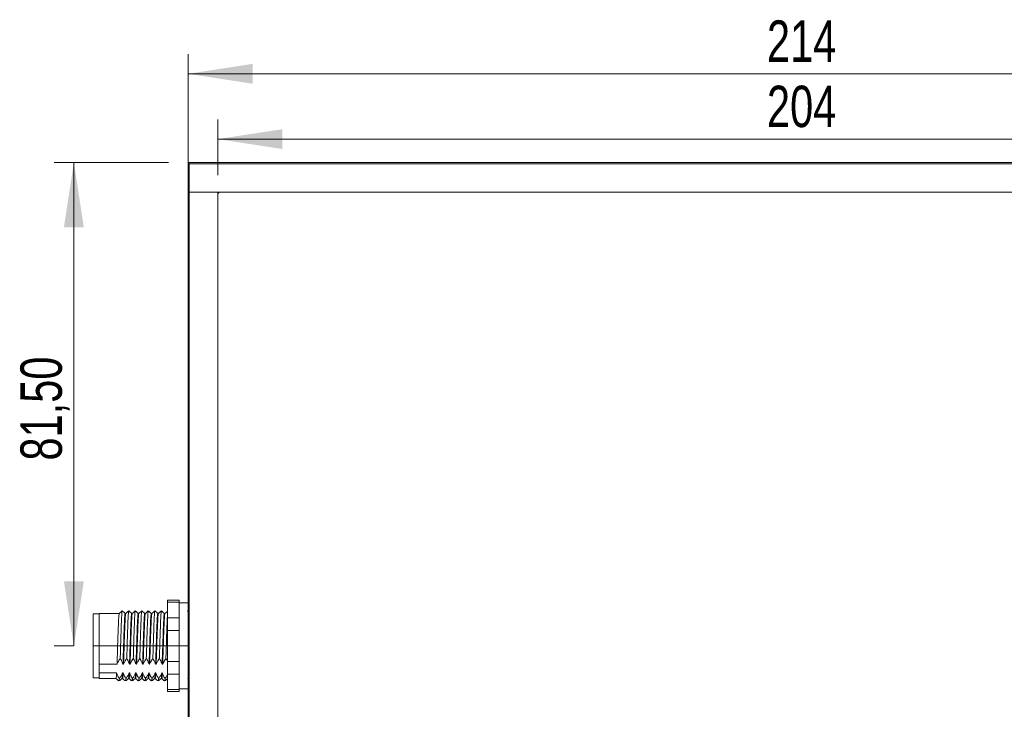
# Model space of a CAD drawing. Header units: millimetres. Extents: x 16 to 406, y 17 to 284.
# Tile 22 of 29: x 306 to 356, y 130 to 166. Entities that reach past the tile are written whole.
import ezdxf

# ---------------------------------------------------------------- set-up
doc = ezdxf.new("R2010")
doc.units = ezdxf.units.MM
doc.linetypes.add('CENTERX2', pattern=[20.32, 12.7, -2.54, 2.54, -2.54])
doc.styles.add('SLDTEXTSTYLE0', font='TXT', dxfattribs={"width": 0.75})
doc.dimstyles.new('SLDDIMSTYLE0', dxfattribs={"dimtxt": 2.116667, "dimasz": 3.302, "dimexe": 0, "dimexo": 0.0625, "dimgap": 0.529167, "dimtad": 1, "dimtoh": 1, "dimlfac": 3.3, "dimrnd": 1e-09, "dimzin": 12, "dimdsep": 46, "dimtxsty": 'SLDTEXTSTYLE0', "dimsah": 1, "dimcen": 0.09, "dimadec": 0, "dimazin": 0, "dimtfac": 1, "dimtofl": 0, "dimtmove": 0, "dimatfit": 3, "dimfxl": 0, "dimtolj": 1, "dimtzin": 12, "dimarcsym": 0})

# ---------------------------------------------------------------- blocks, each defined once
blk = doc.blocks.new('*D99')
at = {"color": 7, "linetype": 'Continuous', "lineweight": 0}
for p, q in [((313.415, 158.284), (307.583, 158.284)), ((308.583, 133.588), (308.583, 158.284)), ((308.567, 133.588), (307.583, 133.588))]:
    blk.add_line(p, q, dxfattribs=at)
for points in [[(308.583, 158.284), (308.075, 154.982), (309.091, 154.982)], [(308.583, 133.588), (309.091, 136.89), (308.075, 136.89)]]:
    blk.add_solid(points, dxfattribs=at)
at = {"color": 7, "linetype": 'Continuous', "lineweight": 0, "insert": (305.855, 143.061), "char_height": 2.1167, "attachment_point": 1, "rotation": 90, "style": 'SLDTEXTSTYLE0'}
blk.add_mtext('81,50', dxfattribs=at)
blk = doc.blocks.new('*D102')
at = {"color": 7, "linetype": 'Continuous', "lineweight": 0}
for p, q in [((315.93, 157.648), (315.93, 160.485)), ((377.749, 157.648), (377.749, 160.485)), ((315.93, 159.485), (377.749, 159.485))]:
    blk.add_line(p, q, dxfattribs=at)
for points in [[(315.93, 159.485), (319.232, 158.977), (319.232, 159.993)], [(377.749, 159.485), (374.447, 159.993), (374.447, 158.977)]]:
    blk.add_solid(points, dxfattribs=at)
at = {"color": 7, "linetype": 'Continuous', "lineweight": 0, "insert": (343.965, 162.213), "char_height": 2.1167, "attachment_point": 1, "style": 'SLDTEXTSTYLE0'}
blk.add_mtext('204', dxfattribs=at)
blk = doc.blocks.new('*D103')
at = {"color": 7, "linetype": 'Continuous', "lineweight": 0}
for p, q in [((314.415, 157.769), (314.415, 163.821)), ((379.264, 159.284), (379.264, 163.821)), ((314.415, 162.821), (379.264, 162.821))]:
    blk.add_line(p, q, dxfattribs=at)
for points in [[(314.415, 162.821), (317.717, 162.313), (317.717, 163.329)], [(379.264, 162.821), (375.962, 163.329), (375.962, 162.313)]]:
    blk.add_solid(points, dxfattribs=at)
at = {"color": 7, "linetype": 'Continuous', "lineweight": 0, "insert": (343.965, 165.549), "char_height": 2.1167, "attachment_point": 1, "style": 'SLDTEXTSTYLE0'}
blk.add_mtext('214', dxfattribs=at)

msp = doc.modelspace()

# ---------------------------------------------------------------- linework, layer by layer
at = {"color": 7, "linetype": 'Continuous', "lineweight": 15}
for p, q in [((314.4153, 158.2845), (314.4759, 158.2239)), ((314.4153, 158.2845), (315.9304, 158.2845)), ((314.4153, 156.7693), (314.4153, 158.2845)), ((315.9304, 158.2239), (314.4759, 158.2239)), ((314.4759, 158.2239), (314.4759, 156.7693)), ((315.9304, 158.2239), (315.9304, 158.2845)), ((315.9304, 158.2845), (377.7486, 158.2845)), ((377.7486, 158.2239), (315.9304, 158.2239)), ((314.4153, 94.9512), (314.4153, 156.7693)), ((314.4153, 156.7693), (314.4759, 156.7693)), ((314.4759, 156.7693), (314.4153, 156.7693)), ((314.4759, 156.7693), (314.4759, 94.9512)), ((315.9304, 156.7693), (314.4759, 156.7693)), ((377.7486, 156.7693), (314.4759, 156.7693)), ((315.9304, 156.7693), (315.9304, 93.4966)), ((315.9304, 95.0724), (315.9304, 156.6481)), ((316.0517, 156.7693), (377.6274, 156.7693)), ((313.3547, 135.8182), (313.3547, 135.9197)), ((313.9607, 135.8182), (313.3547, 135.8182)), ((313.3547, 135.0309), (313.3547, 135.8182)), ((313.9607, 135.9197), (313.9607, 135.8182)), ((313.9607, 135.7105), (313.9607, 135.8182)), ((309.5668, 131.9512), (309.5668, 135.2239)), ((309.8698, 132.6542), (309.8698, 135.2542)), ((313.9607, 135.7105), (313.9607, 135.1386)), ((313.3547, 135.0309), (313.9607, 135.0309)), ((313.3547, 134.3748), (313.3547, 135.0309)), ((313.9607, 135.0309), (313.9607, 135.1386)), ((313.9607, 135.0309), (313.9607, 134.3748)), ((313.9607, 134.3748), (313.3547, 134.3748)), ((313.3547, 132.8002), (313.3547, 134.3748)), ((313.9607, 134.1595), (313.9607, 134.3748)), ((313.9607, 134.1595), (313.9607, 133.0156)), ((313.3547, 132.8002), (313.9607, 132.8002)), ((313.3547, 132.1441), (313.3547, 132.8002)), ((313.9607, 132.8002), (313.9607, 133.0156)), ((313.9607, 132.8002), (313.9607, 132.1441)), ((309.8698, 132.6542), (310.7851, 132.6542)), ((309.8698, 132.6542), (309.8698, 132.4304)), ((309.8698, 132.4304), (309.8698, 132.2067)), ((310.7652, 132.2067), (309.8698, 132.2067)), ((309.8698, 131.9209), (309.8698, 132.2067)), ((311.0985, 132.2067), (311.0682, 132.2067)), ((311.0881, 132.6542), (311.1184, 132.6542)), ((311.4319, 132.2067), (311.4016, 132.2067)), ((311.4214, 132.6542), (311.4517, 132.6542)), ((311.7652, 132.2067), (311.7349, 132.2067)), ((311.7548, 132.6542), (311.7851, 132.6542)), ((312.0985, 132.2067), (312.0682, 132.2067)), ((312.0881, 132.6542), (312.1184, 132.6542)), ((312.4319, 132.2067), (312.4016, 132.2067)), ((312.4214, 132.6542), (312.4517, 132.6542)), ((312.7652, 132.2067), (312.7349, 132.2067)), ((312.7548, 132.6542), (312.7851, 132.6542)), ((313.0985, 132.2067), (313.0682, 132.2067)), ((313.0881, 132.6542), (313.1184, 132.6542)), ((313.9607, 132.1441), (313.3547, 132.1441)), ((313.3547, 131.3569), (313.3547, 132.1441)), ((313.9607, 132.0365), (313.9607, 132.1441)), ((313.9607, 132.0365), (313.9607, 131.4645)), ((313.3547, 131.3569), (313.9607, 131.3569)), ((313.3547, 131.2554), (313.3547, 131.3569)), ((313.9607, 131.3569), (313.9607, 131.4645)), ((313.9607, 131.3569), (313.9607, 131.2554))]:
    msp.add_line(p, q, dxfattribs=at)
at = {"color": 7, "linetype": 'CENTERX2', "lineweight": 0}
msp.add_line((309.5668, 133.5875), (314.4153, 133.5875), dxfattribs=at)
at = {"color": 7, "linetype": 'Continuous', "lineweight": 15}
msp.add_arc((316.0517, 156.6481), 0.1212, 90, 180, dxfattribs=at)
for points in [[(313.9607, 135.9197), (313.3547, 135.9197)], [(314.4153, 135.7845), (313.9607, 135.7845)], [(309.8698, 135.2239), (309.5668, 135.2239)], [(310.9002, 135.2542), (309.8698, 135.2542)], [(311.9001, 135.2542), (311.8698, 135.2542)], [(312.2335, 135.2542), (312.2031, 135.2542)], [(312.5669, 135.2542), (312.5365, 135.2542)], [(313.2334, 135.2542), (313.2032, 135.2542)], [(314.4153, 135.3516), (314.3861, 135.3749)], [(309.5668, 131.9512), (309.8698, 131.9512)], [(309.8698, 131.9209), (310.7335, 131.9209)], [(311.0365, 131.9209), (311.0669, 131.9209)], [(311.7032, 131.9209), (311.7334, 131.9209)], [(312.0364, 131.9209), (312.0668, 131.9209)], [(312.3698, 131.9209), (312.4002, 131.9209)], [(312.7032, 131.9209), (312.7335, 131.9209)], [(314.3989, 131.9214), (314.4153, 131.9083)], [(313.3547, 131.2554), (313.9607, 131.2554)], [(313.9607, 131.3906), (314.4153, 131.3906)]]:
    msp.add_open_spline(points, degree=1, dxfattribs=at)
for points, knots in [([(310.9002, 135.2391), (310.8985, 135.2432), (310.8919, 135.2598), (310.8796, 135.1471), (310.8639, 134.9084), (310.8495, 134.5514), (310.8335, 134.1177), (310.8183, 133.6402), (310.8026, 133.1268), (310.7912, 132.8202), (310.7851, 132.6542)], [0, 0, 0, 0, 0.0445253, 0.1784782, 0.3125506, 0.4440714, 0.5786208, 0.7117414, 0.843936, 1, 1, 1, 1]), ([(311.0505, 135.3749), (311.0252, 135.3547), (310.9747, 135.3143), (310.9241, 135.2739), (310.8989, 135.2537)], [0, 0, 0, 0, 0.5000019, 1, 1, 1, 1]), ([(311.0505, 135.3646), (311.0492, 135.3664), (311.043, 135.3754), (311.0311, 135.2612), (311.0154, 135.0043), (311.001, 134.6216), (310.985, 134.1564), (310.9698, 133.6435), (310.958, 133.2293), (310.9508, 133.0043), (310.9487, 132.9398)], [0, 0, 0, 0, 0.0380925, 0.1892365, 0.3405152, 0.4889156, 0.6407325, 0.7909375, 0.940098, 1, 1, 1, 1]), ([(311.2044, 135.2537), (311.1791, 135.2739), (311.1286, 135.3143), (311.0781, 135.3547), (311.0528, 135.3749)], [0, 0, 0, 0, 0.4999981, 1, 1, 1, 1]), ([(311.2032, 135.2391), (311.2016, 135.2432), (311.1949, 135.2598), (311.1827, 135.1471), (311.167, 134.9084), (311.1525, 134.5514), (311.1365, 134.1177), (311.1213, 133.6402), (311.1057, 133.1268), (311.0943, 132.8202), (311.0881, 132.6542)], [0, 0, 0, 0, 0.0445253, 0.1784782, 0.3125506, 0.4440714, 0.5786208, 0.7117414, 0.843936, 1, 1, 1, 1]), ([(311.2335, 135.2468), (311.2329, 135.2492), (311.2273, 135.2709), (311.2164, 135.1805), (311.2005, 134.9715), (311.186, 134.6346), (311.1703, 134.2153), (311.1547, 133.7427), (311.1417, 133.3089), (311.1292, 132.9411), (311.122, 132.7498), (311.1184, 132.6542)], [0, 0, 0, 0, 0.01654913, 0.14968728, 0.28413513, 0.41556499, 0.5496226, 0.68344157, 0.81498396, 0.90750002, 1, 1, 1, 1]), ([(311.3838, 135.3749), (311.3585, 135.3547), (311.308, 135.3143), (311.2575, 135.2739), (311.2322, 135.2537)], [0, 0, 0, 0, 0.5000019, 1, 1, 1, 1]), ([(311.3838, 135.3728), (311.3836, 135.3733), (311.3784, 135.3856), (311.3679, 135.2982), (311.352, 135.0717), (311.3375, 134.7109), (311.3218, 134.2608), (311.3062, 133.7547), (311.2936, 133.3006), (311.2852, 133.0397), (311.282, 132.9398)], [0, 0, 0, 0, 0.0065658, 0.156863, 0.3086383, 0.4570076, 0.6083425, 0.759408, 0.9079043, 1, 1, 1, 1]), ([(311.5377, 135.2537), (311.5125, 135.2739), (311.4619, 135.3143), (311.4114, 135.3547), (311.3861, 135.3749)], [0, 0, 0, 0, 0.4999981, 1, 1, 1, 1]), ([(311.5365, 135.2468), (311.5359, 135.2492), (311.5303, 135.2709), (311.5195, 135.1805), (311.5035, 134.9715), (311.4891, 134.6346), (311.4733, 134.2153), (311.4577, 133.7427), (311.4447, 133.3089), (311.4322, 132.9411), (311.425, 132.7498), (311.4214, 132.6542)], [0, 0, 0, 0, 0.0165491, 0.1496873, 0.2841351, 0.415565, 0.5496226, 0.6834416, 0.814984, 0.9075, 1, 1, 1, 1]), ([(311.5655, 135.2442), (311.5614, 135.2357), (311.5523, 135.2167), (311.5371, 135.0241), (311.5225, 134.7153), (311.5071, 134.31), (311.4912, 133.8458), (311.4777, 133.3942), (311.4642, 132.9873), (311.4559, 132.7653), (311.4517, 132.6542)], [0, 0, 0, 0, 0.1112307, 0.2473868, 0.3807119, 0.5156009, 0.6514541, 0.7843245, 0.8919811, 1, 1, 1, 1]), ([(311.7171, 135.3749), (311.6919, 135.3547), (311.6413, 135.3143), (311.5908, 135.2739), (311.5655, 135.2537)], [0, 0, 0, 0, 0.5000019, 1, 1, 1, 1]), ([(311.717, 135.3648), (311.7129, 135.3557), (311.7038, 135.3353), (311.6886, 135.1286), (311.674, 134.7973), (311.6586, 134.3623), (311.6427, 133.8654), (311.6291, 133.373), (311.6197, 133.0753), (311.6153, 132.9398)], [0, 0, 0, 0, 0.1244815, 0.2764957, 0.4253502, 0.5759502, 0.7276264, 0.8759733, 1, 1, 1, 1]), ([(311.8711, 135.2537), (311.8458, 135.2739), (311.7953, 135.3143), (311.7447, 135.3547), (311.7195, 135.3749)], [0, 0, 0, 0, 0.4999981, 1, 1, 1, 1]), ([(311.8698, 135.249), (311.8653, 135.24), (311.8558, 135.221), (311.8401, 135.0245), (311.8255, 134.7152), (311.8101, 134.31), (311.7942, 133.8458), (311.7808, 133.3942), (311.7672, 132.9873), (311.7589, 132.7653), (311.7548, 132.6542)], [0, 0, 0, 0, 0.1211867, 0.2558176, 0.3876492, 0.5210271, 0.6553585, 0.7867405, 0.8931911, 1, 1, 1, 1]), ([(311.8988, 135.2378), (311.8958, 135.2366), (311.8878, 135.2335), (311.8738, 135.0745), (311.8588, 134.7906), (311.8438, 134.402), (311.8278, 133.9479), (311.8137, 133.4803), (311.7992, 133.0337), (311.7898, 132.781), (311.7851, 132.6542)], [0, 0, 0, 0, 0.0822045, 0.218342, 0.3525572, 0.4865718, 0.6227431, 0.7559431, 0.8774948, 1, 1, 1, 1]), ([(312.0505, 135.3749), (312.0252, 135.3547), (311.9747, 135.3143), (311.9241, 135.2739), (311.8989, 135.2537)], [0, 0, 0, 0, 0.5000019, 1, 1, 1, 1]), ([(312.0504, 135.3579), (312.0474, 135.3566), (312.0394, 135.3534), (312.0253, 135.1827), (312.0103, 134.8781), (311.9953, 134.461), (311.9793, 133.975), (311.9646, 133.4463), (311.9541, 133.1112), (311.9487, 132.9398)], [0, 0, 0, 0, 0.09227003, 0.24424522, 0.39407506, 0.54368107, 0.69569388, 0.84439075, 1, 1, 1, 1]), ([(312.2044, 135.2537), (312.1791, 135.2739), (312.1286, 135.3143), (312.0781, 135.3547), (312.0528, 135.3749)], [0, 0, 0, 0, 0.4999981, 1, 1, 1, 1]), ([(312.2031, 135.2401), (312.1997, 135.2392), (312.1913, 135.237), (312.1768, 135.0751), (312.1618, 134.7904), (312.1469, 134.402), (312.1308, 133.9479), (312.1167, 133.4803), (312.1023, 133.0337), (312.0928, 132.781), (312.0881, 132.6542)], [0, 0, 0, 0, 0.0927044, 0.2272844, 0.3599642, 0.4924456, 0.627059, 0.7587352, 0.8788963, 1, 1, 1, 1]), ([(312.2322, 135.2375), (312.2302, 135.2399), (312.2233, 135.2485), (312.2106, 135.1189), (312.1951, 134.8616), (312.1805, 134.4909), (312.1644, 134.0487), (312.1496, 133.5667), (312.1344, 133.087), (312.1237, 132.7911), (312.1185, 132.6557), (312.1184, 132.6542)], [0, 0, 0, 0, 0.0533482, 0.1892114, 0.3243505, 0.457651, 0.5938843, 0.7278517, 0.8622137, 0.9983795, 1, 1, 1, 1]), ([(312.3838, 135.3749), (312.3585, 135.3547), (312.308, 135.3143), (312.2575, 135.2739), (312.2322, 135.2537)], [0, 0, 0, 0, 0.5000019, 1, 1, 1, 1]), ([(312.3838, 135.3575), (312.3818, 135.3601), (312.3749, 135.3695), (312.3621, 135.2303), (312.3466, 134.9543), (312.332, 134.5564), (312.3159, 134.0829), (312.2999, 133.5205), (312.2884, 133.1471), (312.282, 132.9398)], [0, 0, 0, 0, 0.0602939, 0.2119548, 0.3628076, 0.5116085, 0.6636824, 0.8132276, 1, 1, 1, 1]), ([(312.5377, 135.2537), (312.5125, 135.2739), (312.4619, 135.3143), (312.4114, 135.3547), (312.3861, 135.3749)], [0, 0, 0, 0, 0.4999981, 1, 1, 1, 1]), ([(312.5365, 135.2374), (312.5341, 135.2407), (312.5268, 135.251), (312.5136, 135.1196), (312.4981, 134.8614), (312.4836, 134.4909), (312.4675, 134.0487), (312.4526, 133.5667), (312.4375, 133.087), (312.4267, 132.7911), (312.4215, 132.6557), (312.4214, 132.6542)], [0, 0, 0, 0, 0.06429302, 0.19858539, 0.33216206, 0.46392142, 0.59857964, 0.73099816, 0.86380672, 0.99839827, 1, 1, 1, 1]), ([(312.5655, 135.2434), (312.5646, 135.2459), (312.5587, 135.2618), (312.5473, 135.1568), (312.5315, 134.9281), (312.5171, 134.5767), (312.5012, 134.1474), (312.4858, 133.6702), (312.4712, 133.1871), (312.4592, 132.8505), (312.4529, 132.6846), (312.4517, 132.6542)], [0, 0, 0, 0, 0.0247247, 0.1600187, 0.2957956, 0.4287769, 0.5647733, 0.6996844, 0.8331774, 0.9694433, 1, 1, 1, 1]), ([(312.7171, 135.3749), (312.6919, 135.3547), (312.6413, 135.3143), (312.5908, 135.2739), (312.5655, 135.2537)], [0, 0, 0, 0, 0.5000019, 1, 1, 1, 1]), ([(312.7172, 135.3637), (312.7162, 135.3664), (312.7103, 135.3837), (312.6989, 135.271), (312.6831, 135.0256), (312.6686, 134.6486), (312.6527, 134.188), (312.6387, 133.7229), (312.6268, 133.2984), (312.6192, 133.0602), (312.6153, 132.9398)], [0, 0, 0, 0, 0.0285502, 0.1794513, 0.3308909, 0.4792132, 0.6308975, 0.7813717, 0.8894715, 1, 1, 1, 1]), ([(312.8711, 135.2537), (312.8458, 135.2739), (312.7953, 135.3143), (312.7447, 135.3547), (312.7195, 135.3749)], [0, 0, 0, 0, 0.4999981, 1, 1, 1, 1]), ([(312.8699, 135.2408), (312.8685, 135.2447), (312.8622, 135.2632), (312.8504, 135.1578), (312.8346, 134.9279), (312.8202, 134.5767), (312.8042, 134.1474), (312.7889, 133.6702), (312.7742, 133.1871), (312.7623, 132.8505), (312.7559, 132.6846), (312.7548, 132.6542)], [0, 0, 0, 0, 0.0360832, 0.1698015, 0.3039971, 0.4354296, 0.5698421, 0.703182, 0.8351203, 0.9697992, 1, 1, 1, 1]), ([(312.8989, 135.2524), (312.894, 135.2363), (312.884, 135.2038), (312.8681, 134.9853), (312.8536, 134.6599), (312.838, 134.2438), (312.8223, 133.7737), (312.8078, 133.2888), (312.7948, 132.9113), (312.7873, 132.7142), (312.7851, 132.6542)], [0, 0, 0, 0, 0.1316185, 0.2676626, 0.4006481, 0.5360349, 0.6715424, 0.804471, 0.9404607, 1, 1, 1, 1]), ([(313.0505, 135.3749), (313.0252, 135.3547), (312.9747, 135.3143), (312.9241, 135.2739), (312.8989, 135.2537)], [0, 0, 0, 0, 0.5000019, 1, 1, 1, 1]), ([(313.0529, 135.366), (313.0522, 135.3694), (313.0464, 135.3969), (313.0357, 135.3069), (313.0196, 135.0911), (313.0052, 134.7368), (312.9895, 134.2917), (312.9746, 133.8154), (312.9618, 133.3517), (312.9531, 133.0781), (312.9487, 132.9398)], [0, 0, 0, 0, 0.0207784, 0.1672307, 0.3155174, 0.4604712, 0.6080416, 0.7557435, 0.8765437, 1, 1, 1, 1]), ([(313.2044, 135.2537), (313.1791, 135.2739), (313.1286, 135.3143), (313.0781, 135.3547), (313.0528, 135.3749)], [0, 0, 0, 0, 0.4999981, 1, 1, 1, 1]), ([(313.2032, 135.2502), (313.2029, 135.2515), (313.1976, 135.274), (313.1872, 135.1891), (313.1711, 134.9895), (313.1567, 134.6588), (313.141, 134.2441), (313.1253, 133.7736), (313.1109, 133.2888), (313.0978, 132.9113), (313.0904, 132.7142), (313.0881, 132.6542)], [0, 0, 0, 0, 0.0082521, 0.1411397, 0.2756921, 0.4072196, 0.541122, 0.6751437, 0.8066149, 0.9411135, 1, 1, 1, 1]), ([(313.2321, 135.2416), (313.2284, 135.2357), (313.2196, 135.222), (313.2048, 135.0399), (313.19, 134.7383), (313.1748, 134.3379), (313.1588, 133.8766), (313.1444, 133.3917), (313.1304, 132.9733), (313.1218, 132.7445), (313.1184, 132.6542)], [0, 0, 0, 0, 0.1025174, 0.238704, 0.3722608, 0.5069206, 0.6429052, 0.7758373, 0.9114271, 1, 1, 1, 1]), ([(313.3547, 135.3516), (313.3391, 135.3392), (313.2983, 135.3065), (313.2575, 135.2739), (313.2322, 135.2537)], [0, 0, 0, 0, 0.3811241, 1, 1, 1, 1]), ([(313.3547, 135.0882), (313.3503, 135.0001), (313.3409, 134.8117), (313.3263, 134.3905), (313.3106, 133.9084), (313.2967, 133.4054), (313.287, 133.0959), (313.282, 132.9398)], [0, 0, 0, 0, 0.1841547, 0.3941325, 0.6061753, 0.8012672, 1, 1, 1, 1]), ([(310.7851, 132.6542), (310.8066, 132.703), (310.839, 132.7765), (310.8984, 132.8706), (310.9319, 132.9167), (310.9487, 132.9398)], [0, 0, 0, 0, 0.49646077, 0.74790392, 1, 1, 1, 1]), ([(310.9487, 132.9398), (310.9626, 132.9183), (310.9992, 132.8618), (311.0496, 132.7671), (311.0752, 132.6919), (311.0881, 132.6542)], [0, 0, 0, 0, 0.2340907, 0.6153349, 1, 1, 1, 1]), ([(311.1184, 132.6542), (311.1399, 132.703), (311.1723, 132.7765), (311.2317, 132.8706), (311.2652, 132.9167), (311.282, 132.9398)], [0, 0, 0, 0, 0.4964608, 0.7479039, 1, 1, 1, 1]), ([(311.282, 132.9398), (311.2959, 132.9183), (311.3325, 132.8618), (311.383, 132.7671), (311.4086, 132.6919), (311.4214, 132.6542)], [0, 0, 0, 0, 0.2340907, 0.6153349, 1, 1, 1, 1]), ([(311.4517, 132.6542), (311.4618, 132.6786), (311.482, 132.7277), (311.5143, 132.7876), (311.5428, 132.835), (311.5657, 132.8703), (311.5898, 132.9053), (311.6068, 132.9283), (311.6153, 132.9398)], [0, 0, 0, 0, 0.2477684, 0.496566, 0.6222173, 0.7479592, 0.8739447, 1, 1, 1, 1]), ([(311.6153, 132.9398), (311.6224, 132.9291), (311.6366, 132.9077), (311.6607, 132.8683), (311.6869, 132.8216), (311.7135, 132.7668), (311.7368, 132.7111), (311.7488, 132.6731), (311.7548, 132.6542)], [0, 0, 0, 0, 0.1169934, 0.2340499, 0.42449, 0.6152952, 0.8073873, 1, 1, 1, 1]), ([(311.7851, 132.6542), (311.7951, 132.6786), (311.8153, 132.7277), (311.8477, 132.7876), (311.8762, 132.835), (311.8991, 132.8703), (311.9232, 132.9053), (311.9402, 132.9283), (311.9487, 132.9398)], [0, 0, 0, 0, 0.2477684, 0.496566, 0.6222173, 0.7479592, 0.8739447, 1, 1, 1, 1]), ([(311.9487, 132.9398), (311.9558, 132.9291), (311.9699, 132.9077), (311.994, 132.8683), (312.0202, 132.8216), (312.0469, 132.7668), (312.0702, 132.7111), (312.0821, 132.6731), (312.0881, 132.6542)], [0, 0, 0, 0, 0.1169934, 0.2340499, 0.42449, 0.6152952, 0.8073873, 1, 1, 1, 1]), ([(312.1184, 132.6542), (312.1399, 132.703), (312.1723, 132.7765), (312.2317, 132.8706), (312.2652, 132.9167), (312.282, 132.9398)], [0, 0, 0, 0, 0.49646077, 0.74790392, 1, 1, 1, 1]), ([(312.282, 132.9398), (312.2959, 132.9183), (312.3325, 132.8618), (312.383, 132.7671), (312.4086, 132.6919), (312.4214, 132.6542)], [0, 0, 0, 0, 0.2340907, 0.6153349, 1, 1, 1, 1]), ([(312.4517, 132.6542), (312.4732, 132.703), (312.5056, 132.7765), (312.5651, 132.8706), (312.5986, 132.9167), (312.6153, 132.9398)], [0, 0, 0, 0, 0.4964608, 0.7479039, 1, 1, 1, 1]), ([(312.6153, 132.9398), (312.6293, 132.9183), (312.6659, 132.8618), (312.7163, 132.7671), (312.7419, 132.6919), (312.7548, 132.6542)], [0, 0, 0, 0, 0.2340907, 0.6153349, 1, 1, 1, 1]), ([(312.7851, 132.6542), (312.8066, 132.703), (312.839, 132.7765), (312.8984, 132.8706), (312.9319, 132.9167), (312.9487, 132.9398)], [0, 0, 0, 0, 0.4964608, 0.7479039, 1, 1, 1, 1]), ([(312.9487, 132.9398), (312.9626, 132.9183), (312.9992, 132.8618), (313.0496, 132.7671), (313.0752, 132.6919), (313.0881, 132.6542)], [0, 0, 0, 0, 0.2340907, 0.6153349, 1, 1, 1, 1]), ([(313.1184, 132.6542), (313.1285, 132.6786), (313.1486, 132.7277), (313.181, 132.7876), (313.2095, 132.835), (313.2324, 132.8703), (313.2565, 132.9053), (313.2735, 132.9283), (313.282, 132.9398)], [0, 0, 0, 0, 0.2477684, 0.496566, 0.6222173, 0.7479592, 0.8739447, 1, 1, 1, 1]), ([(313.282, 132.9398), (313.2962, 132.9184), (313.3234, 132.8774), (313.3446, 132.8348), (313.3547, 132.8144)], [0, 0, 0, 0, 0.5229461, 1, 1, 1, 1]), ([(310.7652, 132.2067), (310.7613, 132.1459), (310.7534, 132.0245), (310.7426, 131.9288), (310.7362, 131.9349), (310.7335, 131.9375)], [0, 0, 0, 0, 0.3678949, 0.7351153, 1, 1, 1, 1]), ([(310.9046, 131.9211), (310.8906, 131.9426), (310.8653, 131.9815), (310.8331, 132.0393), (310.8064, 132.0941), (310.7831, 132.1498), (310.7712, 132.1877), (310.7652, 132.2067)], [0, 0, 0, 0, 0.2340375, 0.4244807, 0.615289, 0.8073842, 1, 1, 1, 1]), ([(311.0682, 132.2067), (311.0582, 132.1822), (311.038, 132.1331), (310.9991, 132.0612), (310.955, 131.9902), (310.9214, 131.9442), (310.9046, 131.9211)], [0, 0, 0, 0, 0.2477781, 0.4965855, 0.7479664, 1, 1, 1, 1]), ([(311.0682, 132.2067), (311.0643, 132.1459), (311.0564, 132.0245), (311.0456, 131.9288), (311.0392, 131.9349), (311.0365, 131.9375)], [0, 0, 0, 0, 0.3678949, 0.73511528, 1, 1, 1, 1]), ([(311.0985, 132.2067), (311.0917, 132.1039), (311.0808, 131.9407), (311.0706, 131.935), (311.0669, 131.9329)], [0, 0, 0, 0, 0.6306583, 1, 1, 1, 1]), ([(311.238, 131.9211), (311.224, 131.9426), (311.1986, 131.9815), (311.1665, 132.0393), (311.1398, 132.0941), (311.1165, 132.1498), (311.1045, 132.1877), (311.0985, 132.2067)], [0, 0, 0, 0, 0.2340375, 0.4244807, 0.615289, 0.8073842, 1, 1, 1, 1]), ([(311.4016, 132.2067), (311.3915, 132.1822), (311.3713, 132.1331), (311.3324, 132.0612), (311.2884, 131.9902), (311.2548, 131.9442), (311.238, 131.9211)], [0, 0, 0, 0, 0.2477781, 0.4965855, 0.7479664, 1, 1, 1, 1]), ([(311.4016, 132.2067), (311.3947, 132.103), (311.3843, 131.9451), (311.3745, 131.9383), (311.3711, 131.9359)], [0, 0, 0, 0, 0.6571819, 1, 1, 1, 1]), ([(311.4319, 132.2067), (311.4262, 132.1255), (311.4152, 131.9698), (311.4046, 131.8974), (311.3992, 131.9238), (311.3989, 131.9253)], [0, 0, 0, 0, 0.50683036, 0.97098494, 1, 1, 1, 1]), ([(311.5713, 131.9211), (311.5573, 131.9426), (311.532, 131.9815), (311.4998, 132.0393), (311.4731, 132.0941), (311.4498, 132.1498), (311.4379, 132.1877), (311.4319, 132.2067)], [0, 0, 0, 0, 0.23403753, 0.42448073, 0.61528898, 0.80738417, 1, 1, 1, 1]), ([(311.7349, 132.2067), (311.7248, 132.1822), (311.7047, 132.1331), (311.6657, 132.0612), (311.6217, 131.9902), (311.5881, 131.9442), (311.5713, 131.9211)], [0, 0, 0, 0, 0.2477781, 0.4965855, 0.7479664, 1, 1, 1, 1]), ([(311.7349, 132.2067), (311.7292, 132.1196), (311.7188, 131.9607), (311.7089, 131.9379), (311.7044, 131.9276)], [0, 0, 0, 0, 0.5487558, 1, 1, 1, 1]), ([(311.7652, 132.2067), (311.7607, 132.1386), (311.7509, 131.9924), (311.7398, 131.9066), (311.7335, 131.9299), (311.7321, 131.9348)], [0, 0, 0, 0, 0.406537, 0.8732331, 1, 1, 1, 1]), ([(311.9046, 131.9211), (311.8907, 131.9426), (311.8541, 131.999), (311.8037, 132.0937), (311.7781, 132.169), (311.7652, 132.2067)], [0, 0, 0, 0, 0.2340907, 0.6153349, 1, 1, 1, 1]), ([(312.0682, 132.2067), (312.0467, 132.1579), (312.0143, 132.0843), (311.9549, 131.9903), (311.9214, 131.9442), (311.9046, 131.9211)], [0, 0, 0, 0, 0.4964608, 0.7479039, 1, 1, 1, 1]), ([(312.0682, 132.2067), (312.0637, 132.1389), (312.0539, 131.9932), (312.0433, 131.9075), (312.0374, 131.928), (312.0364, 131.9312)], [0, 0, 0, 0, 0.4233341, 0.9093129, 1, 1, 1, 1]), ([(312.0985, 132.2067), (312.0951, 132.1536), (312.0865, 132.0192), (312.0757, 131.9192), (312.0687, 131.9331), (312.0668, 131.9371)], [0, 0, 0, 0, 0.31892, 0.8071318, 1, 1, 1, 1]), ([(312.238, 131.9211), (312.224, 131.9426), (312.1986, 131.9815), (312.1665, 132.0393), (312.1398, 132.0941), (312.1165, 132.1498), (312.1045, 132.1877), (312.0985, 132.2067)], [0, 0, 0, 0, 0.2340375, 0.4244807, 0.615289, 0.8073842, 1, 1, 1, 1]), ([(312.4016, 132.2067), (312.3915, 132.1822), (312.3713, 132.1331), (312.3324, 132.0612), (312.2884, 131.9902), (312.2548, 131.9442), (312.238, 131.9211)], [0, 0, 0, 0, 0.2477781, 0.4965855, 0.7479664, 1, 1, 1, 1]), ([(312.4016, 132.2067), (312.3982, 132.1536), (312.3896, 132.0192), (312.3787, 131.9192), (312.3718, 131.9331), (312.3698, 131.9371)], [0, 0, 0, 0, 0.31892, 0.8071318, 1, 1, 1, 1]), ([(312.4319, 132.2067), (312.4296, 132.1698), (312.4221, 132.0483), (312.4111, 131.9325), (312.4032, 131.9356), (312.4002, 131.9368)], [0, 0, 0, 0, 0.2143574, 0.7039569, 1, 1, 1, 1]), ([(312.5713, 131.9211), (312.5574, 131.9426), (312.5208, 131.999), (312.4703, 132.0937), (312.4447, 132.169), (312.4319, 132.2067)], [0, 0, 0, 0, 0.2340907, 0.6153349, 1, 1, 1, 1]), ([(312.7349, 132.2067), (312.7248, 132.1822), (312.7047, 132.1331), (312.6657, 132.0612), (312.6217, 131.9902), (312.5881, 131.9442), (312.5713, 131.9211)], [0, 0, 0, 0, 0.2477781, 0.4965855, 0.7479664, 1, 1, 1, 1]), ([(312.7349, 132.2067), (312.7326, 132.1698), (312.7252, 132.0486), (312.7146, 131.9354), (312.707, 131.9374), (312.7044, 131.9381)], [0, 0, 0, 0, 0.2234501, 0.7338176, 1, 1, 1, 1]), ([(312.7652, 132.2067), (312.764, 132.1871), (312.7577, 132.0802), (312.7467, 131.9474), (312.7376, 131.9356), (312.7335, 131.9303)], [0, 0, 0, 0, 0.1099384, 0.6002027, 1, 1, 1, 1]), ([(312.9046, 131.9211), (312.8906, 131.9426), (312.8653, 131.9815), (312.8331, 132.0393), (312.8064, 132.0941), (312.7831, 132.1498), (312.7712, 132.1877), (312.7652, 132.2067)], [0, 0, 0, 0, 0.23403753, 0.42448073, 0.61528898, 0.80738417, 1, 1, 1, 1]), ([(313.0682, 132.2067), (313.0467, 132.1579), (313.0143, 132.0843), (312.9549, 131.9903), (312.9214, 131.9442), (312.9046, 131.9211)], [0, 0, 0, 0, 0.4964608, 0.7479039, 1, 1, 1, 1]), ([(313.0682, 132.2067), (313.0671, 132.1872), (313.0607, 132.0803), (313.0501, 131.9512), (313.0415, 131.9392), (313.0378, 131.9341)], [0, 0, 0, 0, 0.1145236, 0.625235, 1, 1, 1, 1]), ([(313.0985, 132.2067), (313.0985, 132.2057), (313.0933, 132.1144), (313.0825, 131.9824), (313.0718, 131.8999), (313.0661, 131.9259), (313.0655, 131.9288)], [0, 0, 0, 0, 0.00560757, 0.47680462, 0.94175951, 1, 1, 1, 1]), ([(313.238, 131.9211), (313.224, 131.9426), (313.1986, 131.9815), (313.1665, 132.0393), (313.1398, 132.0941), (313.1165, 132.1498), (313.1045, 132.1877), (313.0985, 132.2067)], [0, 0, 0, 0, 0.2340375, 0.4244807, 0.615289, 0.8073842, 1, 1, 1, 1]), ([(310.7333, 131.9209), (310.7586, 131.9007), (310.8091, 131.8603), (310.8596, 131.8199), (310.8849, 131.7996)], [0, 0, 0, 0, 0.4999988, 1, 1, 1, 1]), ([(310.9046, 131.9211), (310.9008, 131.8791), (310.894, 131.8057), (310.8876, 131.8139), (310.8849, 131.8175)], [0, 0, 0, 0, 0.5727885, 1, 1, 1, 1]), ([(310.8867, 131.8007), (310.912, 131.8209), (310.9625, 131.8613), (311.013, 131.9017), (311.0383, 131.9219)], [0, 0, 0, 0, 0.500001, 1, 1, 1, 1]), ([(311.0655, 131.9214), (311.0908, 131.9012), (311.1413, 131.8608), (311.1919, 131.8203), (311.2171, 131.8001)], [0, 0, 0, 0, 0.4999981, 1, 1, 1, 1]), ([(311.2195, 131.8001), (311.2447, 131.8203), (311.2953, 131.8607), (311.3458, 131.9011), (311.3711, 131.9214)], [0, 0, 0, 0, 0.5000019, 1, 1, 1, 1]), ([(311.238, 131.9211), (311.2352, 131.8906), (311.2289, 131.8209), (311.2229, 131.8176), (311.2196, 131.8157)], [0, 0, 0, 0, 0.43664082, 1, 1, 1, 1]), ([(311.3989, 131.9214), (311.4241, 131.9012), (311.4747, 131.8608), (311.5252, 131.8203), (311.5505, 131.8001)], [0, 0, 0, 0, 0.4999981, 1, 1, 1, 1]), ([(311.5528, 131.8001), (311.5781, 131.8203), (311.6286, 131.8607), (311.6791, 131.9011), (311.7044, 131.9214)], [0, 0, 0, 0, 0.5000019, 1, 1, 1, 1]), ([(311.5713, 131.9211), (311.5697, 131.9027), (311.5634, 131.8316), (311.5573, 131.8173), (311.5529, 131.8067)], [0, 0, 0, 0, 0.258741, 1, 1, 1, 1]), ([(311.7322, 131.9214), (311.7575, 131.9012), (311.808, 131.8608), (311.8585, 131.8203), (311.8838, 131.8001)], [0, 0, 0, 0, 0.4999981, 1, 1, 1, 1]), ([(311.9046, 131.9211), (311.9041, 131.9153), (311.8984, 131.8492), (311.8914, 131.7838), (311.885, 131.8091), (311.8837, 131.8145)], [0, 0, 0, 0, 0.0706154, 0.80297, 1, 1, 1, 1]), ([(311.8861, 131.8001), (311.9114, 131.8203), (311.9619, 131.8607), (312.0125, 131.9011), (312.0377, 131.9214)], [0, 0, 0, 0, 0.5000019, 1, 1, 1, 1]), ([(312.0655, 131.9214), (312.0908, 131.9012), (312.1413, 131.8608), (312.1919, 131.8203), (312.2171, 131.8001)], [0, 0, 0, 0, 0.4999981, 1, 1, 1, 1]), ([(312.2195, 131.8001), (312.2447, 131.8203), (312.2953, 131.8607), (312.3458, 131.9011), (312.3711, 131.9214)], [0, 0, 0, 0, 0.5000019, 1, 1, 1, 1]), ([(312.238, 131.9211), (312.233, 131.8664), (312.2267, 131.7967), (312.2207, 131.8101), (312.2195, 131.813)], [0, 0, 0, 0, 0.784162, 1, 1, 1, 1]), ([(312.3989, 131.9214), (312.4241, 131.9012), (312.4747, 131.8608), (312.5252, 131.8203), (312.5505, 131.8001)], [0, 0, 0, 0, 0.4999981, 1, 1, 1, 1]), ([(312.5528, 131.8001), (312.5781, 131.8203), (312.6286, 131.8607), (312.6791, 131.9011), (312.7044, 131.9214)], [0, 0, 0, 0, 0.5000019, 1, 1, 1, 1]), ([(312.5713, 131.9211), (312.5669, 131.8736), (312.5606, 131.8055), (312.5546, 131.8109), (312.5528, 131.8125)], [0, 0, 0, 0, 0.6965805, 1, 1, 1, 1]), ([(312.7322, 131.9214), (312.7575, 131.9012), (312.808, 131.8608), (312.8585, 131.8203), (312.8838, 131.8001)], [0, 0, 0, 0, 0.4999981, 1, 1, 1, 1]), ([(312.8861, 131.8001), (312.9114, 131.8203), (312.9619, 131.8607), (313.0125, 131.9011), (313.0377, 131.9214)], [0, 0, 0, 0, 0.5000019, 1, 1, 1, 1]), ([(312.9046, 131.9211), (312.9008, 131.8802), (312.8944, 131.8131), (312.8885, 131.8099), (312.8862, 131.8087)], [0, 0, 0, 0, 0.6085602, 1, 1, 1, 1]), ([(313.0655, 131.9214), (313.0908, 131.9012), (313.1413, 131.8608), (313.1919, 131.8203), (313.2171, 131.8001)], [0, 0, 0, 0, 0.4999981, 1, 1, 1, 1]), ([(313.238, 131.9211), (313.2316, 131.8496), (313.2246, 131.771), (313.2177, 131.805), (313.2171, 131.8081)], [0, 0, 0, 0, 0.909775, 1, 1, 1, 1]), ([(313.2195, 131.8001), (313.2447, 131.8203), (313.2898, 131.8564), (313.3349, 131.8924), (313.3547, 131.9083)], [0, 0, 0, 0, 0.5605879, 1, 1, 1, 1]), ([(313.3547, 132.1093), (313.3474, 132.0933), (313.3289, 132.0527), (313.2879, 131.9903), (313.2546, 131.9442), (313.238, 131.9211)], [0, 0, 0, 0, 0.2446629, 0.6218417, 1, 1, 1, 1])]:
    msp.add_open_spline(points, degree=3, knots=knots, dxfattribs=at)

# ---------------------------------------------------------------- dimensions: what is measured, and where the dimension line sits
at = {"color": 7, "linetype": 'Continuous', "lineweight": 0}
for base, p1, p2, angle, picture, middle in [((379.2638, 162.8206), (314.4153, 156.7693), (379.2638, 158.2845), 0, '*D103', (346.3108, 162.8206)), ((377.7486, 159.4848), (315.9304, 156.6481), (377.7486, 156.6481), 0, '*D102', (346.3108, 159.4848)), ((308.5831, 158.2845), (309.5668, 133.5875), (314.4153, 158.2845), 90, '*D99', (308.5831, 146.5774))]:
    dim = msp.add_linear_dim(base=base, p1=p1, p2=p2, angle=angle, dimstyle='SLDDIMSTYLE0', dxfattribs=at)
    dim.commit()
    dim.dimension.update_dxf_attribs({"geometry": picture, "text_midpoint": middle, "dimtype": 160})

doc.saveas('drawing.dxf')
